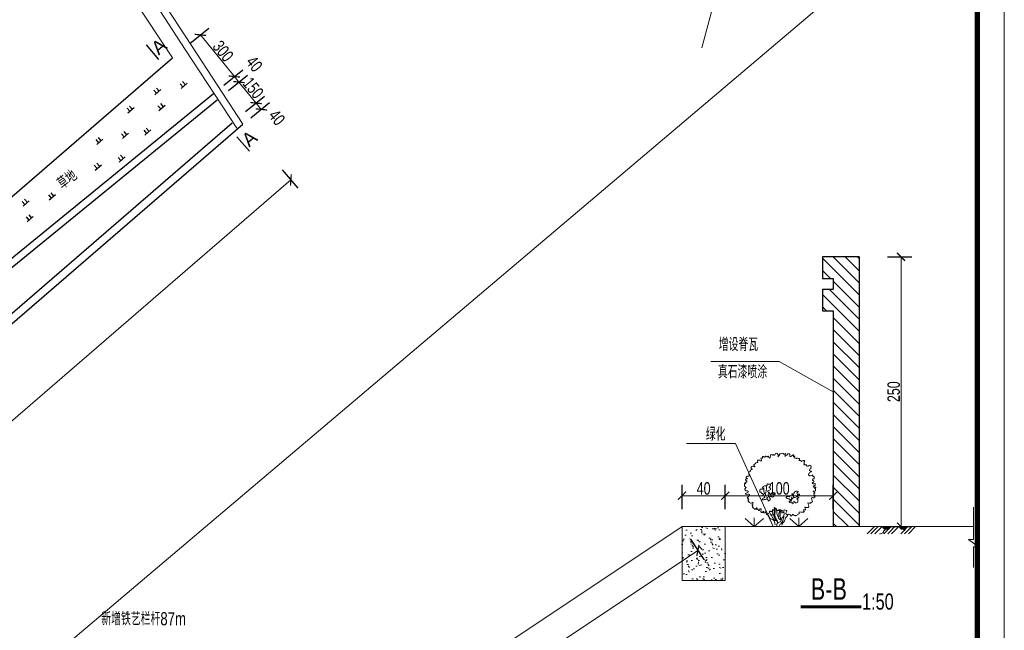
# Model space of a CAD drawing. Extents: x 566443 to 590371, y 3845226 to 3876576.
# Tile 4 of 221: x 585460 to 585643, y 3854047 to 3854160. Entities that reach past the tile are written whole.
import ezdxf

# ---------------------------------------------------------------- set-up
doc = ezdxf.new("R2010")
doc.units = 0
doc.header["$PDMODE"] = 32
doc.header["$PDSIZE"] = 0.2
doc.layers.get('0').update_dxf_attribs({"linetype": 'CONTINUOUS', "lineweight": 13})
doc.layers.get('Defpoints').update_dxf_attribs({"linetype": 'CONTINUOUS'})
for name, color, linetype, lineweight in [('0.09标注线', 3, 'CONTINUOUS', 9), ('0.13填充', 8, 'CONTINUOUS', 9), ('0.13文字', 3, 'CONTINUOUS', 13), ('文字', 7, 'CONTINUOUS', 15), ('粗实线层', 6, 'CONTINUOUS', 30), ('细实线', 3, 'CONTINUOUS', 20)]:
    doc.layers.add(name, color=color, linetype=linetype, lineweight=lineweight)
doc.layers.add('ZBTZ', color=3, linetype='CONTINUOUS')
doc.styles.add('-仿宋_GB2312', font='hztxt_e.shx', dxfattribs={"width": 0.75, "bigfont": 'hztxt.shx'})
doc.dimstyles.new('副本 (2) STANDARD', dxfattribs={"dimscale": 0, "dimtxt": 3.5, "dimasz": 1.5, "dimexe": 2, "dimexo": 2.25, "dimgap": 0.2, "dimtad": 1, "dimdec": 1, "dimzin": 0, "dimdsep": 46, "dimtxsty": '-仿宋_GB2312', "dimblk": 'ARCHTICK', "dimcen": 0.09, "dimadec": 0, "dimazin": 0, "dimtfac": 1, "dimtdec": 1, "dimtix": 1, "dimtmove": 2, "dimatfit": 3, "dimfxlon": 1, "dimtolj": 1, "dimtzin": 0, "dimlwd": 9, "dimarcsym": 0})

# ---------------------------------------------------------------- blocks, each defined once
blk = doc.blocks.new('gc119')
for p, q in [((-1.25, 0), (1.25, 0)), ((-0.5, 1.3), (-0.5, 0)), ((0.5, 1.3), (0.5, 0))]:
    blk.add_line(p, q)
blk = doc.blocks.new('_ARCHTICK')
at = {"color": 0, "linetype": 'ByBlock', "const_width": 0.15}
blk.add_lwpolyline([(-0.5, -0.5), (0.5, 0.5)], dxfattribs=at)
blk = doc.blocks.new('*D436')
at = {"layer": '0.09标注线', "color": 0, "lineweight": -2}
for p, q in [((585508.73, 3854132.18), (585511.67, 3854128.78)), ((585291.72, 3853944.6), (585294.67, 3853941.2))]:
    blk.add_line(p, q, dxfattribs=at)
at = {"layer": '0.09标注线', "color": 0, "lineweight": 9}
blk.add_line((585510.36, 3854130.29), (585293.36, 3853942.71), dxfattribs=at)
at = {"layer": 'Defpoints', "color": 0, "lineweight": 13}
for p in [(585501.44, 3854140.61), (585284.44, 3853953.03), (585293.36, 3853942.71)]:
    blk.add_point(p, dxfattribs=at)
at = {"layer": '0.09标注线', "color": 0, "lineweight": 9, "xscale": 1.5, "yscale": 1.5, "zscale": 1.5}
for p, rotation in [((585510.36, 3854130.29), 40.83948302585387), ((585293.36, 3853942.71), 220.8394830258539)]:
    blk.add_blockref('_ARCHTICK', p, dxfattribs=dict(at, rotation=rotation))
at = {"layer": '0.09标注线', "color": 0, "insert": (585400.98, 3854037.52), "char_height": 2.3, "attachment_point": 5, "rotation": 40.8395, "style": '-仿宋_GB2312'}
blk.add_mtext('\\A1;8605', dxfattribs=at)
blk = doc.blocks.new('*D441')
at = {"layer": '0.09标注线', "color": 0, "lineweight": -2}
for p, q in [((585491.67, 3854155.59), (585495.16, 3854158.43)), ((585497.97, 3854147.87), (585501.45, 3854150.72))]:
    blk.add_line(p, q, dxfattribs=at)
at = {"layer": '0.09标注线', "color": 0, "lineweight": 9}
blk.add_line((585493.61, 3854157.17), (585499.9, 3854149.45), dxfattribs=at)
at = {"layer": 'Defpoints', "color": 0, "lineweight": 13}
for p in [(585488.42, 3854152.94), (585499.9, 3854149.45), (585494.72, 3854145.22)]:
    blk.add_point(p, dxfattribs=at)
at = {"layer": '0.09标注线', "color": 0, "lineweight": 9, "xscale": 1.5, "yscale": 1.5, "zscale": 1.5}
for p, rotation in [((585493.61, 3854157.17), 129.2101972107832), ((585499.9, 3854149.45), 309.2101972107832)]:
    blk.add_blockref('_ARCHTICK', p, dxfattribs=dict(at, rotation=rotation))
at = {"layer": '0.09标注线', "color": 0, "insert": (585497.8, 3854154.16), "char_height": 2.3, "attachment_point": 5, "rotation": 309.2102, "style": '-仿宋_GB2312'}
blk.add_mtext('\\A1;300', dxfattribs=at)
blk = doc.blocks.new('*D442')
at = {"layer": '0.09标注线', "color": 0, "lineweight": -2}
for p, q in [((585497.97, 3854147.87), (585501.45, 3854150.72)), ((585498.81, 3854146.84), (585502.3, 3854149.68))]:
    blk.add_line(p, q, dxfattribs=at)
at = {"layer": '0.09标注线', "color": 0, "lineweight": 9}
blk.add_line((585499.9, 3854149.45), (585500.75, 3854148.42), dxfattribs=at)
at = {"layer": 'Defpoints', "color": 0, "lineweight": 13}
for p in [(585500.75, 3854148.42), (585494.72, 3854145.22), (585496.71, 3854145.12)]:
    blk.add_point(p, dxfattribs=at)
at = {"layer": '0.09标注线', "color": 0, "lineweight": 9, "xscale": 1.5, "yscale": 1.5, "zscale": 1.5}
for p, rotation in [((585499.9, 3854149.45), 129.2101972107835), ((585500.75, 3854148.42), 309.2101972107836)]:
    blk.add_blockref('_ARCHTICK', p, dxfattribs=dict(at, rotation=rotation))
at = {"layer": '0.09标注线', "color": 0, "insert": (585503.58, 3854151.79), "char_height": 2.3, "attachment_point": 5, "rotation": 309.2102, "style": '-仿宋_GB2312'}
blk.add_mtext('\\A1;40', dxfattribs=at)
blk = doc.blocks.new('*D443')
at = {"layer": '0.09标注线', "color": 0, "lineweight": -2}
for p, q in [((585498.81, 3854146.84), (585502.3, 3854149.68)), ((585501.98, 3854142.95), (585505.47, 3854145.79))]:
    blk.add_line(p, q, dxfattribs=at)
at = {"layer": '0.09标注线', "color": 0, "lineweight": 9}
blk.add_line((585500.75, 3854148.42), (585503.92, 3854144.53), dxfattribs=at)
at = {"layer": 'Defpoints', "color": 0, "lineweight": 13}
for p in [(585496.71, 3854145.12), (585503.92, 3854144.53), (585499.46, 3854140.89)]:
    blk.add_point(p, dxfattribs=at)
at = {"layer": '0.09标注线', "color": 0, "lineweight": 9, "xscale": 1.5, "yscale": 1.5, "zscale": 1.5}
for p, rotation in [((585500.75, 3854148.42), 129.2101972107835), ((585503.92, 3854144.53), 309.2101972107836)]:
    blk.add_blockref('_ARCHTICK', p, dxfattribs=dict(at, rotation=rotation))
at = {"layer": '0.09标注线', "color": 0, "insert": (585503.38, 3854147.33), "char_height": 2.3, "attachment_point": 5, "rotation": 309.2102, "style": '-仿宋_GB2312'}
blk.add_mtext('\\A1;150', dxfattribs=at)
blk = doc.blocks.new('*D444')
at = {"layer": '0.09标注线', "color": 0, "lineweight": -2}
for p, q in [((585501.98, 3854142.95), (585505.47, 3854145.79)), ((585502.94, 3854141.78), (585506.42, 3854144.62))]:
    blk.add_line(p, q, dxfattribs=at)
at = {"layer": '0.09标注线', "color": 0, "lineweight": 9}
blk.add_line((585503.92, 3854144.53), (585504.87, 3854143.36), dxfattribs=at)
at = {"layer": 'Defpoints', "color": 0, "lineweight": 13}
for p in [(585504.87, 3854143.36), (585499.46, 3854140.89), (585500.44, 3854139.74)]:
    blk.add_point(p, dxfattribs=at)
at = {"layer": '0.09标注线', "color": 0, "lineweight": 9, "xscale": 1.5, "yscale": 1.5, "zscale": 1.5}
for p, rotation in [((585503.92, 3854144.53), 129.2101972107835), ((585504.87, 3854143.36), 309.2101972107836)]:
    blk.add_blockref('_ARCHTICK', p, dxfattribs=dict(at, rotation=rotation))
at = {"layer": '0.09标注线', "color": 0, "insert": (585507.76, 3854141.86), "char_height": 2.3, "attachment_point": 5, "rotation": 309.2102, "style": '-仿宋_GB2312'}
blk.add_mtext('\\A1;40', dxfattribs=at)
blk = doc.blocks.new('*D451')
at = {"layer": '0.09标注线', "color": 0, "lineweight": -2}
for p, q in [((585620.88, 3854116.03), (585625.38, 3854116.03)), ((585620.88, 3854066.03), (585625.38, 3854066.03))]:
    blk.add_line(p, q, dxfattribs=at)
at = {"layer": '0.09标注线', "color": 0, "lineweight": 9}
blk.add_line((585623.38, 3854116.03), (585623.38, 3854066.03), dxfattribs=at)
at = {"layer": 'Defpoints', "color": 0, "lineweight": 13}
for p in [(585615.62, 3854116.03), (585616.91, 3854066.03), (585623.38, 3854066.03)]:
    blk.add_point(p, dxfattribs=at)
at = {"layer": '0.09标注线', "color": 0, "lineweight": 9, "xscale": 1.5, "yscale": 1.5, "zscale": 1.5}
for p, rotation in [((585623.38, 3854116.03), 90), ((585623.38, 3854066.03), 270)]:
    blk.add_blockref('_ARCHTICK', p, dxfattribs=dict(at, rotation=rotation))
at = {"layer": '0.09标注线', "color": 0, "insert": (585622.03, 3854091.03), "char_height": 2.3, "attachment_point": 5, "rotation": 90, "style": '-仿宋_GB2312'}
blk.add_mtext('\\A1;250', dxfattribs=at)
blk = doc.blocks.new('*D452')
at = {"layer": '0.09标注线', "color": 0, "lineweight": -2}
for p, q in [((585590.82, 3854069.25), (585590.82, 3854073.75)), ((585610.82, 3854069.25), (585610.82, 3854073.75))]:
    blk.add_line(p, q, dxfattribs=at)
at = {"layer": '0.09标注线', "color": 0, "lineweight": 9}
blk.add_line((585610.82, 3854071.75), (585590.82, 3854071.75), dxfattribs=at)
at = {"layer": 'Defpoints', "color": 0, "lineweight": 13}
for p in [(585590.82, 3854071.75), (585590.82, 3854066.03), (585610.82, 3854066.03)]:
    blk.add_point(p, dxfattribs=at)
at = {"layer": '0.09标注线', "color": 0, "lineweight": 9, "xscale": 1.5, "yscale": 1.5, "zscale": 1.5, "rotation": 180}
blk.add_blockref('_ARCHTICK', (585590.82, 3854071.75), dxfattribs=at)
at = {"layer": '0.09标注线', "color": 0, "lineweight": 9, "xscale": 1.5, "yscale": 1.5, "zscale": 1.5}
blk.add_blockref('_ARCHTICK', (585610.82, 3854071.75), dxfattribs=at)
at = {"layer": '0.09标注线', "color": 0, "insert": (585600.82, 3854073.1), "char_height": 2.3, "attachment_point": 5, "style": '-仿宋_GB2312'}
blk.add_mtext('\\A1;100', dxfattribs=at)
blk = doc.blocks.new('*D453')
at = {"layer": '0.09标注线', "color": 0, "lineweight": -2}
for p, q in [((585582.82, 3854069.25), (585582.82, 3854073.75)), ((585590.82, 3854069.25), (585590.82, 3854073.75))]:
    blk.add_line(p, q, dxfattribs=at)
at = {"layer": '0.09标注线', "color": 0, "lineweight": 9}
blk.add_line((585590.82, 3854071.75), (585582.82, 3854071.75), dxfattribs=at)
at = {"layer": 'Defpoints', "color": 0, "lineweight": 13}
for p in [(585582.82, 3854071.75), (585582.82, 3854066.03), (585590.82, 3854066.03)]:
    blk.add_point(p, dxfattribs=at)
at = {"layer": '0.09标注线', "color": 0, "lineweight": 9, "xscale": 1.5, "yscale": 1.5, "zscale": 1.5, "rotation": 180}
blk.add_blockref('_ARCHTICK', (585582.82, 3854071.75), dxfattribs=at)
at = {"layer": '0.09标注线', "color": 0, "lineweight": 9, "xscale": 1.5, "yscale": 1.5, "zscale": 1.5}
blk.add_blockref('_ARCHTICK', (585590.82, 3854071.75), dxfattribs=at)
at = {"layer": '0.09标注线', "color": 0, "insert": (585586.82, 3854073.1), "char_height": 2.3, "attachment_point": 5, "style": '-仿宋_GB2312'}
blk.add_mtext('\\A1;40', dxfattribs=at)
blk = doc.blocks.new('*D454')
at = {"layer": '0.09标注线', "color": 0, "lineweight": -2}
for p, q in [((585584.38, 3854063.69), (585586.87, 3854059.95)), ((585504.5, 3854010.44), (585507, 3854006.7))]:
    blk.add_line(p, q, dxfattribs=at)
at = {"layer": '0.09标注线', "color": 0, "lineweight": 9}
blk.add_line((585585.76, 3854061.61), (585505.89, 3854008.36), dxfattribs=at)
at = {"layer": 'Defpoints', "color": 0, "lineweight": 13}
for p in [(585582.82, 3854066.03), (585502.95, 3854012.77), (585505.89, 3854008.36)]:
    blk.add_point(p, dxfattribs=at)
at = {"layer": '0.09标注线', "color": 0, "lineweight": 9, "xscale": 1.5, "yscale": 1.5, "zscale": 1.5}
for p, rotation in [((585585.76, 3854061.61), 33.69006752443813), ((585505.89, 3854008.36), 213.6900675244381)]:
    blk.add_blockref('_ARCHTICK', p, dxfattribs=dict(at, rotation=rotation))
at = {"layer": '0.09标注线', "color": 0, "insert": (585545.08, 3854036.11), "char_height": 2.3, "attachment_point": 5, "rotation": 33.6901, "style": '-仿宋_GB2312'}
blk.add_mtext('\\A1;480', dxfattribs=at)
blk = doc.blocks.new('tree127')
at = {"color": 0}
for points in [[(-700, 5603), (-1403, 5837), (-1345, 5544), (-1403, 5193), (-1638, 5076), (-1814, 5251), (-1931, 5076), (-1872, 4666), (-2165, 4607), (-2399, 4666), (-2692, 4783), (-2810, 4725), (-2927, 4256), (-3278, 3905), (-3513, 3671), (-3819, 3799), (-3681, 4143), (-3785, 4452), (-4025, 4555), (-4060, 4693), (-4094, 4383), (-4369, 4211), (-4679, 4315), (-4610, 4693), (-4748, 4693), (-5023, 4349), (-5505, 4624), (-5436, 5071), (-5367, 5312), (-5402, 5449), (-5539, 5518), (-5711, 5518), (-5849, 5346), (-6021, 4933), (-6262, 5071), (-6434, 5449), (-6812, 5243), (-6778, 5518), (-6743, 5931), (-6847, 5690), (-7019, 5621), (-7156, 5621), (-7260, 5415), (-7432, 5346), (-7604, 5587), (-7948, 5862), (-8085, 6240), (-7948, 6412), (-8326, 6687), (-7982, 6859), (-8016, 7237), (-7879, 7512), (-8429, 7203), (-8773, 7306), (-9186, 7684), (-9427, 8062), (-9221, 8200), (-9565, 8475), (-9358, 8613), (-9737, 8888), (-9496, 9060), (-9186, 9507), (-9014, 9850), (-9324, 10022), (-9668, 9988), (-10253, 9988), (-10218, 10194), (-9840, 10469), (-9427, 10676), (-9462, 10916), (-9771, 11088), (-10218, 11123), (-10391, 11432), (-10494, 11570), (-10046, 12051), (-10150, 12051), (-10322, 12395), (-10528, 12464), (-10563, 13048), (-10597, 13323), (-10150, 13254), (-10322, 13564), (-10322, 13736), (-9840, 13736), (-9806, 13977), (-10012, 14252), (-10287, 14424), (-10184, 14733), (-9840, 14733), (-9668, 14871), (-10081, 15077), (-10046, 15283), (-9874, 15524), (-9530, 15627), (-9049, 15661), (-8980, 15971), (-9221, 16246), (-9255, 16521), (-9221, 16762), (-8842, 17071), (-8705, 17209), (-8705, 17484), (-8292, 17621), (-8189, 17759), (-8361, 17862), (-8498, 18137), (-8533, 18378), (-8016, 18653), (-7604, 18515), (-7397, 18481), (-7466, 18653), (-7707, 18859), (-7500, 19272), (-7156, 19478), (-7122, 19753), (-6743, 19719), (-6468, 19959), (-6571, 20475), (-6331, 20578), (-5918, 20510), (-5402, 20303), (-5298, 20441), (-5367, 20853), (-5539, 21128), (-4989, 21128), (-4989, 21266), (-4954, 21679), (-4679, 21644), (-4541, 21507), (-4060, 21541), (-4163, 21747), (-3681, 21644), (-3440, 21575), (-3200, 21575), (-3268, 21851), (-3062, 21472), (-2787, 21163), (-2684, 21404), (-2546, 21747), (-2580, 22022), (-2477, 22194), (-1961, 22126), (-1617, 22091), (-1548, 22298), (-1342, 22057), (-998, 22538), (-688, 22641), (-344, 22469), (-206, 22126), (-137, 21782), (-241, 21610), (35, 21885), (172, 22091), (275, 22263), (275, 22435), (688, 22504), (1170, 22676), (1583, 22401), (1927, 22504), (2202, 22538), (2030, 22263), (1961, 21919), (1927, 21747), (2477, 22091), (2649, 22194), (2856, 22469), (3338, 22435), (3475, 22332), (3441, 21954), (3544, 21679), (3991, 21816), (4267, 22022), (4645, 22126), (4576, 21885), (4542, 21575), (4886, 21747), (5092, 21747), (4851, 21644), (4817, 21300), (5196, 21128), (5540, 21094), (5746, 21163), (6159, 21025), (6434, 21025), (6434, 20819), (6365, 20544), (6228, 20441), (6675, 20441), (6881, 20406), (7019, 20131), (7363, 20372), (7707, 20372), (8086, 20406), (8017, 20338), (7948, 20063), (7879, 19753), (7914, 19512), (7914, 19340), (7742, 19169), (8189, 19134), (8533, 19134), (8533, 18997), (8533, 18756), (9083, 18687), (9634, 18997), (10012, 18550), (9944, 18343), (9909, 17999), (9634, 17793), (9496, 17346), (10047, 17106), (10081, 16934), (9840, 16899), (9462, 16555), (9187, 16212), (9462, 15730), (10047, 15765), (10494, 15971), (10529, 15936), (10494, 15627), (10941, 15455), (10976, 15111), (10873, 14767), (10494, 14699), (10460, 14252), (10873, 14183), (10838, 13873), (10563, 13598), (10356, 13461), (10632, 13254), (11113, 13289), (11285, 13358), (11251, 13186), (11251, 12739), (11010, 12636), (10701, 12567), (10735, 12223), (11285, 12223), (11492, 12085), (11251, 11948), (11010, 11845), (11354, 11673), (11320, 11398), (11320, 11054), (10976, 10985), (10666, 10848), (10941, 10676), (11182, 10435), (10873, 10194), (10941, 9747), (11217, 9679), (10976, 9335), (11045, 9300), (11113, 9025), (10632, 8922), (10184, 8922), (10219, 8372), (10322, 8097), (10288, 7547), (9944, 7547), (9909, 7272), (9600, 7203), (9118, 7306), (8980, 7340), (9083, 6997), (9255, 6378), (9221, 5896), (8843, 5896), (8258, 5931), (8086, 5999), (8154, 5587), (8258, 5209), (7948, 5209), (7673, 5071), (7948, 4590), (7501, 4452), (6881, 4486), (6297, 4486), (6365, 4005), (6056, 3868), (5677, 3558), (5230, 3421), (4851, 3386), (4301, 3868), (3957, 3283), (3544, 3592), (3028, 3799), (2787, 3764), (2237, 3936), (2271, 4315), (2512, 4830), (2133, 5105), (1617, 5037), (1480, 4383), (860, 4280), (1101, 4762), (1101, 5002), (585, 5037), (310, 5243), (35, 5140), (-103, 5002), (-516, 5002), (-688, 5071), (-688, 5380), (-1066, 5621), (-1307, 5862)], [(-2408, 9232), (-1686, 9197), (-1514, 9369), (-1514, 9679), (-1514, 9885), (-1101, 9954), (-1101, 10263), (-1307, 10435), (-1514, 10435), (-1858, 10710), (-2133, 10401), (-2339, 10126), (-2821, 9988), (-2959, 10641), (-3475, 10848), (-3062, 11191), (-2649, 11329), (-2615, 11982), (-2959, 11982), (-2890, 12223), (-2649, 12532), (-2511, 12911), (-2752, 13117), (-3234, 13117), (-3544, 13186), (-3578, 12739), (-3785, 12636), (-4025, 12636), (-4645, 12395), (-4954, 12120), (-4886, 11707), (-5333, 11570), (-5711, 11570), (-5849, 11157), (-5780, 10676), (-5505, 10676), (-5333, 10332), (-4954, 10194), (-4645, 9885), (-4920, 9816), (-4748, 9507), (-4301, 9094), (-4473, 8922), (-4954, 8681), (-5092, 8338), (-4782, 8303), (-4369, 8338), (-3750, 8441), (-3303, 8406), (-3200, 7891), (-2787, 8166), (-2580, 8509), (-2890, 8991), (-2959, 9335), (-2580, 9335), (-2099, 9266), (-2374, 9472), (-2408, 9816), (-2443, 10022)], [(-3716, 12636), (-3785, 11501), (-3991, 10469), (-4025, 10022), (-3750, 9300)], [(-3819, 9507), (-4335, 10229), (-4576, 10985), (-4610, 12017)], [(-3716, 8475), (-3647, 8785), (-3200, 9094), (-3200, 10022), (-3062, 10744)], [(3613, 8200), (3303, 8544), (2925, 8613), (2374, 8853), (2305, 9060), (2512, 9266), (2959, 9266), (3303, 9197), (3269, 9369), (3406, 9541), (3923, 9541), (4163, 9541), (4129, 9747), (4163, 10126), (4576, 10022), (4783, 10332), (4886, 10641), (5333, 10916), (5712, 10916), (6021, 10779), (5815, 10504), (5608, 10435), (5677, 10091), (5849, 9816), (6125, 9988), (6469, 9885), (6228, 9610), (5987, 8991), (6365, 8922), (5884, 8785), (5608, 8509), (5884, 8475), (5918, 8338), (5918, 7787), (5746, 7409), (5230, 7340), (4783, 7719), (4507, 7581), (4439, 6997), (4473, 7100), (3441, 7444), (3200, 7787), (3923, 7925), (3785, 8131), (3510, 8338)], [(3819, 8166), (4473, 8853), (5505, 9232), (5918, 9850)], [(4611, 8853), (4542, 9610), (4198, 10126)], [(4163, 8578), (3819, 9060)], [(-1135, 550), (-1376, 1788), (-1824, 2201), (-2236, 2338), (-2718, 2579), (-3028, 3232), (-3441, 3851)], [(-1479, 2235), (-1996, 3060), (-2512, 3851), (-2787, 4264)], [(-1376, 3782), (-1858, 3576), (-2546, 3817)], [(-1135, 2648), (-1652, 3713), (-2202, 4814)], [(-1617, 3198), (-1067, 3198)], [(-482, 1582), (-1135, 2544), (-1239, 3370), (-1411, 4195), (-1307, 4951), (-1342, 5364)], [(-378, 1685), (-1067, 3095), (-1170, 4057), (-1101, 4814), (-1067, 5639)], [(241, 2166), (-275, 3198), (-516, 3782), (-619, 4676), (-619, 5158)], [(-585, 34), (-275, 1135), (619, 1616), (826, 2304), (1239, 2923), (1652, 3748), (1583, 4539)], [(0, 0), (482, 722), (1067, 1410), (1170, 1616), (1342, 2235), (1617, 2991), (1548, 3404)], [(34, 2957), (69, 3920), (206, 4711), (241, 5123)], [(688, 2029), (516, 2854), (482, 3954), (482, 4470), (1067, 4986)], [(929, 413), (1376, 1272), (1824, 1754), (2133, 2716), (2512, 3129), (2787, 3782)], [(-826, 2407), (-1376, 2269), (-1514, 2063), (-998, 1857), (-895, 2097), (-1032, 2201)], [(-447, 1616), (-275, 1238), (-206, 1203)], [(206, 2269), (551, 2166), (688, 2132)]]:
    blk.add_spline(points, degree=3, dxfattribs=at)

msp = doc.modelspace()

# ---------------------------------------------------------------- hatches: boundary and pattern name
at = {"layer": '0.13填充'}
h = msp.add_hatch(color=7, dxfattribs=at)
edge = h.paths.add_edge_path()
edge.add_ellipse((585620.565, 3854066.164), major_axis=(0, -0.733), ratio=0.9642642, start_angle=280.8773, end_angle=439.1227)
edge.add_line((585621.259, 3854066.025), (585619.871, 3854066.025))
h = msp.add_hatch(color=7, dxfattribs=at)
edge = h.paths.add_edge_path()
edge.add_ellipse((585623.675, 3854066.164), major_axis=(0, -0.733), ratio=0.9642642, start_angle=280.8773, end_angle=439.1227)
edge.add_line((585624.369, 3854066.025), (585622.981, 3854066.025))
at = {"layer": '0.13文字', "linetype": 'Continuous', "lineweight": 13}
h = msp.add_hatch(dxfattribs=at)
h.set_pattern_fill('ANSI31', color=256, scale=0.5, style=0)
h.set_pattern_definition([(135, (1170917.5537, -1562.0312), (1.12253201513, 1.12253201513), [])])
h.paths.add_polyline_path([(585610.823, 3854106.025), (585608.823, 3854106.025), (585608.823, 3854110.025), (585610.823, 3854110.025), (585610.823, 3854112.025), (585608.823, 3854112.025), (585608.823, 3854116.025), (585615.623, 3854116.025), (585615.623, 3854066.025), (585610.823, 3854066.025)])
h = msp.add_hatch(dxfattribs=at)
h.set_pattern_fill('AR-CONC', color=256, scale=0.02, style=0)
h.set_pattern_definition([(130, (1170671.1518, -1664.6637), (-3.64369338, -0.3187817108), [0.381, -4.191]), (185, (1170671.1518, -1664.6637), (0.7048565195, 3.8211328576), [0.3048, -3.3528]), (79.549, (1170670.848, -1664.6903), (-2.9388500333, 3.5023337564), [0.3238, -3.5618]), (133.8158, (1170671.152, -1663.6477), (-5.421580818, -0.8408465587), [0.5715, -6.2865]), (83.3644, (1170670.7, -1663.718), (-4.748084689, 4.948511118), [0.4857, -5.3427]), (188.816, (1170671.152, -1663.6477), (-4.748092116, 4.948502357), [0.4572, -5.0292]), (159, (1170670.6438, -1663.9017), (-3.0322975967, -2.0453103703), [0.381, -4.191]), (214, (1170670.6438, -1663.9017), (-1.236040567, 3.6837593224), [0.3048, -3.3528]), (108.5486, (1170670.391, -1664.072), (-4.2683298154, 1.6384571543), [0.3238, -3.5618]), (142.5, (1170671.1518, -1664.6637), (-0.061772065, 1.69110077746), [0, -3.31216, 0, -3.4036, 0, -3.3655]), (172.5, (1170671.1518, -1664.6637), (-1.3363932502, 2.0036114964), [0, -1.94056, 0, -3.23596, 0, -1.2827]), (212.5, (1170672.2846, -1664.6637), (-2.71181190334, -0.11457487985), [0, -1.27, 0, -3.9624, 0, -5.2578]), (222.5, (1170672.7926, -1664.6637), (-2.9625836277, 0.5085298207), [0, -1.651, 0, -2.63144, 0, -3.7338])])
h.paths.add_polyline_path([(585582.823, 3854066.025), (585582.823, 3854056.025), (585590.823, 3854056.025), (585590.823, 3854066.025)])

# ---------------------------------------------------------------- linework, layer by layer
msp.add_lwpolyline([(585222.514, 3853905.031), (585642.514, 3853905.031), (585642.514, 3854202.031), (585222.514, 3854202.031)], close=True)
at = {"const_width": 1}
msp.add_lwpolyline([(585247.514, 3854197.031), (585637.514, 3854197.031), (585637.514, 3853910.031), (585247.514, 3853910.031), (585247.514, 3854197.031)], dxfattribs=at)
at = {"layer": '0.09标注线', "color": 6, "lineweight": 30}
for p, q in [((585485.924, 3854152.639), (585483.625, 3854155.329)), ((585502.681, 3854135.6), (585500.381, 3854138.289))]:
    msp.add_line(p, q, dxfattribs=at)
at = {"layer": '0.09标注线', "color": 3, "lineweight": 13}
for p, q in [((585588.169, 3854096.636), (585600.82, 3854096.636)), ((585600.82, 3854096.636), (585610.783, 3854091.032))]:
    msp.add_line(p, q, dxfattribs=at)
at = {"layer": '0.13填充', "color": 7, "lineweight": 40, "ltscale": 0.005}
msp.add_line((585604.807, 3854051.289), (585615.969, 3854051.289), dxfattribs=at)
at = {"layer": '0.13填充', "color": 7, "ltscale": 0.005}
msp.add_line((585604.807, 3854050.953), (585615.969, 3854050.953), dxfattribs=at)
at = {"layer": '0.13文字', "color": 1, "linetype": 'Continuous', "lineweight": 9}
for p, q in [((585463.862, 3854195.975), (585490.808, 3854154.459)), ((585464.949, 3854196.749), (585491.927, 3854155.185)), ((585490.808, 3854154.459), (585500.328, 3854139.879)), ((585491.925, 3854155.188), (585501.445, 3854140.608))]:
    msp.add_line(p, q, dxfattribs=at)
at = {"layer": '0.13文字', "color": 2, "linetype": 'Continuous', "lineweight": 9}
msp.add_line((585461.146, 3854194.04), (585488.421, 3854152.938), dxfattribs=at)
at = {"layer": '0.13文字', "linetype": 'Continuous', "lineweight": 13}
for p, q in [((585448.631, 3854027.123), (585638.99, 3854188.428)), ((585583.673, 3854081.406), (585592.722, 3854081.406)), ((585592.722, 3854081.406), (585599.668, 3854066.025)), ((585594.533, 3854067.528), (585596.21, 3854066.025)), ((585596.21, 3854066.025), (585596.21, 3854067.667)), ((585597.887, 3854067.528), (585596.21, 3854066.025)), ((585602.776, 3854067.528), (585604.453, 3854066.025)), ((585604.453, 3854066.025), (585604.453, 3854067.667)), ((585606.13, 3854067.528), (585604.453, 3854066.025)), ((585582.823, 3854066.025), (585502.946, 3854012.774)), ((585582.823, 3854066.025), (585582.823, 3854056.025)), ((585590.823, 3854066.025), (585582.823, 3854066.025)), ((585590.823, 3854066.025), (585636.819, 3854066.025)), ((585590.823, 3854066.025), (585590.823, 3854056.025)), ((585582.823, 3854056.025), (585590.823, 3854056.025))]:
    msp.add_line(p, q, dxfattribs=at)
at = {"layer": '0.13文字', "color": 7, "linetype": 'Continuous', "lineweight": 13}
for p, q in [((585636.819, 3854063.619), (585636.819, 3854069.647)), ((585635.887, 3854063.619), (585637.752, 3854062.254)), ((585636.819, 3854063.619), (585635.887, 3854063.619)), ((585636.819, 3854058.446), (585636.819, 3854062.254)), ((585637.752, 3854062.254), (585636.819, 3854062.254))]:
    msp.add_line(p, q, dxfattribs=at)
at = {"layer": '粗实线层', "color": 7, "lineweight": 9}
msp.add_line((585593.991, 3854182.815), (585586.494, 3854154.753), dxfattribs=at)
at = {"layer": '粗实线层', "color": 5, "lineweight": 30}
msp.add_line((585402.63, 3854078.693), (585488.421, 3854152.938), dxfattribs=at)
at = {"layer": '粗实线层', "color": 4, "lineweight": 30}
for p, q in [((585275.5, 3853964.644), (585496.71, 3854145.124)), ((585275.72, 3853966.544), (585496.019, 3854146.281)), ((585283.566, 3853954.04), (585499.456, 3854140.887)), ((585284.438, 3853953.032), (585501.445, 3854140.608))]:
    msp.add_line(p, q, dxfattribs=at)
at = {"layer": '粗实线层', "color": 2, "lineweight": 30}
for p, q in [((585615.623, 3854116.025), (585608.823, 3854116.025)), ((585608.823, 3854116.025), (585608.823, 3854112.025)), ((585615.623, 3854116.025), (585615.623, 3854066.025)), ((585608.823, 3854112.025), (585610.823, 3854112.025)), ((585610.823, 3854112.025), (585610.823, 3854110.025)), ((585608.823, 3854110.025), (585610.823, 3854110.025)), ((585608.823, 3854110.025), (585608.823, 3854106.025)), ((585608.823, 3854106.025), (585610.823, 3854106.025)), ((585610.823, 3854106.025), (585610.823, 3854066.025))]:
    msp.add_line(p, q, dxfattribs=at)
at = {"layer": '细实线', "color": 7, "ltscale": 5}
for p, q in [((585618.445, 3854066.025), (585617.104, 3854064.684)), ((585619.155, 3854066.025), (585617.814, 3854064.684)), ((585619.865, 3854066.025), (585618.524, 3854064.684)), ((585621.555, 3854066.025), (585620.214, 3854064.684)), ((585622.265, 3854066.025), (585620.924, 3854064.684)), ((585622.975, 3854066.025), (585621.634, 3854064.684)), ((585624.665, 3854066.025), (585623.324, 3854064.684)), ((585625.375, 3854066.025), (585624.034, 3854064.684)), ((585626.085, 3854066.025), (585624.744, 3854064.684))]:
    msp.add_line(p, q, dxfattribs=at)
at = {"layer": '细实线', "color": 7, "lineweight": 20, "ltscale": 5, "start_tangent": (-0.9990643, 0.0432506), "end_tangent": (-0.9995058, -0.0314361)}
msp.add_spline([(585620.534, 3854065.434), (585620.233, 3854065.318), (585620.156, 3854065.189), (585620.118, 3854065.015), (585619.985, 3854064.854), (585619.785, 3854064.754), (585619.365, 3854064.684)], degree=3, dxfattribs=at)

# ---------------------------------------------------------------- block references
at = {"color": 74, "xscale": 0.0006000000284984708, "yscale": 0.0006000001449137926, "zscale": 0.0006}
msp.add_blockref('tree127', (585600.723, 3854066.025), dxfattribs=at)
at = {"layer": 'ZBTZ', "linetype": 'Continuous', "xscale": 0.5999999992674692, "yscale": 0.599999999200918, "rotation": 40.76161104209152}
for p, zscale in [((585490.59, 3854147.72, 0.715), 0.5999999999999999), ((585490.59, 3854147.72, 0.715), 0.5999999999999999), ((585485.722, 3854146.535, 0.715), 0.5999999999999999), ((585485.722, 3854146.535, 0.715), 0.5999999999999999), ((585486.48, 3854143.643, 0.715), 0.5999999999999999), ((585486.48, 3854143.643, 0.715), 0.5999999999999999), ((585480.748, 3854143.202, 0.715), 0.5999999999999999), ((585480.748, 3854143.202, 0.715), 0.5999999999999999), ((585479.713, 3854138.465, 0.715), 0.5999999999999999), ((585479.713, 3854138.465, 0.715), 0.5999999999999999), ((585483.855, 3854139.088, 0.715), 0.5999999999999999), ((585483.855, 3854139.088, 0.715), 0.5999999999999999), ((585474.958, 3854137.367, 1.43), 0.6), ((585474.958, 3854137.367, 1.43), 0.6), ((585474.686, 3854132.613, 0.715), 0.5999999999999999), ((585474.686, 3854132.613, 0.715), 0.5999999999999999), ((585479.1, 3854134.069, 0.715), 0.5999999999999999), ((585479.1, 3854134.069, 0.715), 0.5999999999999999), ((585466.184, 3854127.102, 0.715), 0.5999999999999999), ((585466.184, 3854127.102, 0.715), 0.5999999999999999), ((585461.316, 3854125.917, 0.715), 0.5999999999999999), ((585461.316, 3854125.917, 0.715), 0.5999999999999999), ((585462.074, 3854123.026, 0.715), 0.5999999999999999), ((585462.074, 3854123.026, 0.715), 0.5999999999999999)]:
    msp.add_blockref('gc119', p, dxfattribs=dict(at, zscale=zscale))

# ---------------------------------------------------------------- texts
at = {"layer": '0.09标注线', "color": 6, "lineweight": 13, "style": '-仿宋_GB2312'}
for p in [(585485.887, 3854153.304), (585502.644, 3854136.264)]:
    msp.add_text('A', height=2.54, rotation=40.52514, dxfattribs=at).set_placement(p)
at = {"layer": '0.09标注线', "color": 7, "linetype": 'Continuous', "lineweight": 13, "style": '-仿宋_GB2312', "width": 0.75}
msp.add_text('增设脊瓦', height=2.4316, dxfattribs=at).set_placement((585589.618, 3854098.571, 24.825))
at = {"layer": '0.09标注线', "color": 3, "linetype": 'Continuous', "lineweight": 13, "style": '-仿宋_GB2312', "width": 0.75}
for s, p in [('真石漆喷涂', (585589.459, 3854093.492, 24.825)), ('绿化', (585587.23, 3854081.957, 24.825)), ('新增铁艺栏杆87m', (585475.243, 3854047.731, 24.825))]:
    msp.add_text(s, height=2.4316, dxfattribs=at).set_placement(p)
at = {"layer": '0.09标注线', "color": 3, "insert": (585466.748, 3854130.174, 22.756), "char_height": 2.2289, "width": 32.98348, "attachment_point": 1, "rotation": 36.66589, "style": '-仿宋_GB2312'}
msp.add_mtext('草地', dxfattribs=at)
at = {"layer": '文字', "linetype": 'Continuous', "lineweight": 13, "style": '-仿宋_GB2312', "width": 0.75}
msp.add_text('        B-B', height=4, dxfattribs=at).set_placement((585597.75, 3854052.456, -24.8))
at = {"layer": '文字', "color": 7, "linetype": 'Continuous', "lineweight": 13, "style": '-仿宋_GB2312', "width": 0.75}
msp.add_text('1:50', height=3, dxfattribs=at).set_placement((585616.169, 3854050.635, -24.8))

# ---------------------------------------------------------------- dimensions: what is measured, and where the dimension line sits
at = {"layer": '0.09标注线'}
dim = msp.add_aligned_dim(p1=(585488.421, 3854152.938), p2=(585494.719, 3854145.22), distance=6.692, text='300', dimstyle='副本 (2) STANDARD', override={"dimscale": 1, "dimtxt": 2.3, "dimdec": 0, "dimlfac": 30}, dxfattribs=at)
dim.commit()
dim.dimension.update_dxf_attribs({"geometry": '*D441', "text_midpoint": (585497.802, 3854154.163)})
dim = msp.add_linear_dim(base=(585500.747, 3854148.418), p1=(585494.719, 3854145.22), p2=(585496.71, 3854145.124), angle=129.2102, dimstyle='副本 (2) STANDARD', override={"dimscale": 1, "dimtxt": 2.3, "dimdec": 0, "dimlfac": 30}, dxfattribs=at)
dim.commit()
dim.dimension.update_dxf_attribs({"geometry": '*D442', "text_midpoint": (585503.579, 3854151.794), "dimtype": 160})
dim = msp.add_linear_dim(base=(585503.92, 3854144.529), p1=(585496.71, 3854145.124), p2=(585499.456, 3854140.887), angle=129.2102, text='150', dimstyle='副本 (2) STANDARD', override={"dimscale": 1, "dimtxt": 2.3, "dimdec": 0, "dimlfac": 30}, dxfattribs=at)
dim.commit()
dim.dimension.update_dxf_attribs({"geometry": '*D443', "text_midpoint": (585503.379, 3854147.327)})
dim = msp.add_linear_dim(base=(585504.875, 3854143.358), p1=(585499.456, 3854140.887), p2=(585500.444, 3854139.743), angle=129.2102, text='40', dimstyle='副本 (2) STANDARD', override={"dimscale": 1, "dimtxt": 2.3, "dimdec": 0, "dimlfac": 30}, dxfattribs=at)
dim.commit()
dim.dimension.update_dxf_attribs({"geometry": '*D444', "text_midpoint": (585507.765, 3854141.857), "dimtype": 160})
for p1, p2, distance, override, picture, middle in [((585501.445, 3854140.608), (585284.438, 3853953.032), 13.639, {"dimscale": 1, "dimtxt": 2.3, "dimdec": 0, "dimlfac": 30}, '*D436', (585400.978, 3854037.522)), ((585582.823, 3854066.025), (585502.946, 3854012.774), 5.303, {"dimscale": 1, "dimtxt": 2.3, "dimdec": 0, "dimlfac": 5}, '*D454', (585545.077, 3854036.111))]:
    dim = msp.add_aligned_dim(p1=p1, p2=p2, distance=distance, dimstyle='副本 (2) STANDARD', override=override, dxfattribs=at)
    dim.commit()
    dim.dimension.update_dxf_attribs({"geometry": picture, "text_midpoint": middle})
for base, p1, p2, angle, picture, middle in [((585623.378, 3854066.025), (585615.623, 3854116.025), (585616.915, 3854066.025), 90, '*D451', (585622.028, 3854091.025)), ((585582.823, 3854071.752), (585590.823, 3854066.025), (585582.823, 3854066.025), 180, '*D453', (585586.823, 3854073.102)), ((585590.823, 3854071.752), (585610.823, 3854066.025), (585590.823, 3854066.025), 180, '*D452', (585600.823, 3854073.102))]:
    dim = msp.add_linear_dim(base=base, p1=p1, p2=p2, angle=angle, dimstyle='副本 (2) STANDARD', override={"dimscale": 1, "dimtxt": 2.3, "dimdec": 0, "dimlfac": 5}, dxfattribs=at)
    dim.commit()
    dim.dimension.update_dxf_attribs({"geometry": picture, "text_midpoint": middle})

doc.saveas('drawing.dxf')
